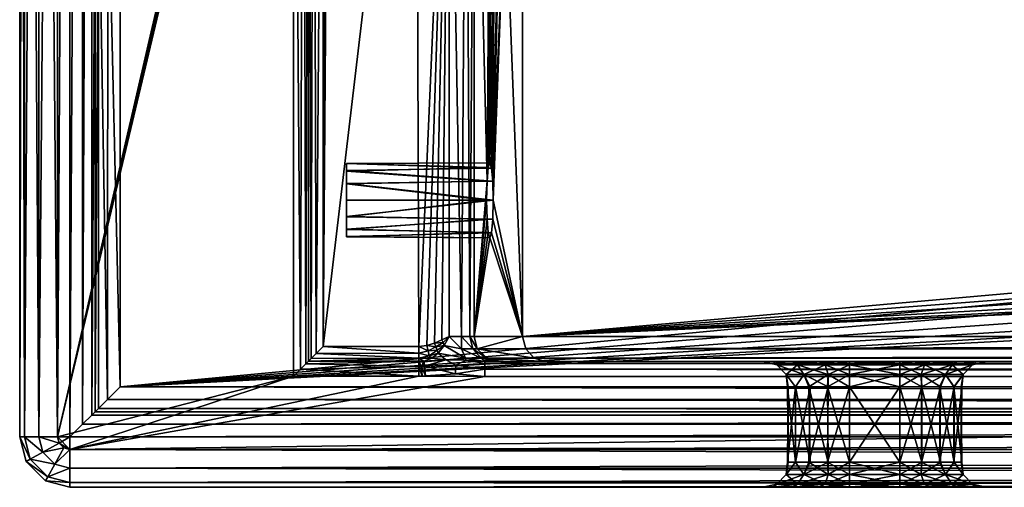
# Model space of a CAD drawing. Header units: inches. Extents: x -600 to 600, y -230 to 230.
# Tile 1 of 13: x -600 to -404, y -230 to -137. Entities that reach past the tile are written whole.
import ezdxf

# ---------------------------------------------------------------- set-up
doc = ezdxf.new("R2010")
doc.units = ezdxf.units.IN
doc.header["$MEASUREMENT"] = 0
doc.layers.add('Layer 1', color=7, linetype='Continuous')

# ---------------------------------------------------------------- blocks, each defined once
blk = doc.blocks.new('Teorema 120 R-A')
at = {"color": 253, "true_color": 0xa4adb2}
mesh = blk.add_polyface(dxfattribs=at)
corners = [(-592.5, -220), (-590, 210), (-590, -220), (-545.58, -19.92, -140), (-545.59, -17.14, -140), (-592.5, -220, -140), (-545.57, -22.7, -140), (-600, 220, -7.5), (-600, -220, -7.5), (-600, -220, -132.5), (-539.65, -202, -135), (-539.01, -23.56, -135), (-539.65, -22.7, -135), (-538.36, -24.4, -135), (-536.45, -22.87, -134.34), (-540.68, -17.17, -134.57), (-535.15, -21.83, -132.82), (-534.47, -21.29, -130.44), (-540.16, -11.03, -130.42), (-541.59, -22.7, -135.71), (-542.02, -16.93, -135.56), (-542.61, -19.9, -137.42), (-542.61, -22.7, -137.5), (-542.6, -17.14, -137.21), (-541.03, -203.38, -135.33), (-542.07, -204.42, -136.23), (-543.63, -22.7, -139.29), (-544.18, -206.53, -139.66), (-543.14, -205.49, -138.77), (-543.61, -19.91, -139.27), (-543.05, -17.14, -138.59), (-544.18, -17.14, -139.65), (-580, -95, -80), (-581.2, -97.13, -79.36), (-582.13, -96.2, -79.36), (-585, -95, -75), (-584.36, -95, -77.45), (-584.36, -97.45, -75), (-582.45, -95, -79.36), (-583.8, -97.13, -77.45), (-580, -97.45, -79.36), (-582.13, -98.8, -77.45), (-585, -95, -15), (-584.36, -97.45, -15), (-587.48, -217.48, -0.68), (-587.55, 210, -0.64), (-585.67, -215.67, -2.5), (-585.64, 210, -2.55), (-585, -105, -5), (-584.36, -98.41, -11.31), (-585, -96.28, -10.11), (-596.17, -220, -0.96), (-596.17, 220, -0.96), (-599.04, -220, -3.83), (-599.04, 220, -3.83), (-599.04, -220, -136.17), (-599.04, 220, -136.17), (-596.17, -220, -139.04), (-596.17, 220, -139.04), (-592.5, 220, -140)]
mesh.append_faces([[corners[k] for k in face] for face in [(0, 1, 2), (3, 4, 5), (6, 3, 5), (7, 8, 9), (10, 11, 12), (13, 11, 10), (14, 12, 11), (14, 15, 12), (13, 14, 11), (14, 16, 15), (17, 18, 16), (19, 20, 21), (12, 15, 19), (20, 19, 15), (19, 21, 22), (20, 23, 21), (19, 24, 12), (19, 22, 25), (26, 6, 27), (22, 26, 28), (22, 21, 29), (30, 31, 29), (3, 6, 26), (3, 31, 4), (29, 26, 22), (21, 30, 29), (21, 23, 30), (29, 31, 3), (29, 3, 26), (32, 33, 34), (35, 36, 37), (38, 39, 36), (32, 40, 33), (34, 39, 38), (39, 37, 36), (32, 34, 38), (34, 33, 41), (35, 37, 42), (37, 43, 42), (44, 2, 45), (46, 44, 47), (46, 47, 48), (49, 42, 43), (49, 50, 42), (51, 52, 0), (53, 54, 51), (8, 7, 53), (9, 55, 56), (57, 58, 55), (5, 59, 57)]], dxfattribs={"color": 253})
mesh = blk.add_polyface(dxfattribs=at)
corners = [(-592.5, 220), (-590, 210), (-592.5, -220), (-588.72, 214.89), (-585, -95, -75), (-585, -95, -15), (-585, 210, -75), (-585, 210, -5), (-585, -96.28, -10.11), (-585, -100.11, -6.28), (-585, -105, -5), (-600, -220, -132.5), (-600, 220, -132.5), (-600, 220, -7.5), (-582.13, 211.2, -79.36), (-584.36, 210, -77.45), (-583.8, 212.13, -77.45), (-584.36, 212.45, -75), (-582.45, 214.36, -75), (-582.13, 213.8, -77.45), (-581.2, 212.13, -79.36), (-582.45, 210, -79.36), (-584.36, -95, -77.45), (-582.45, -95, -79.36), (-580, 210, -80), (-584.36, 212.45, -5), (-582.45, 214.36, -5), (-580, 215, -5), (-586.59, 213.69, -0.64), (-587.55, 210, -0.64), (-585.64, 210, -2.55), (-584.89, 218.72), (-583.69, 216.59, -0.64), (-584.92, 212.76, -2.55), (-582.76, 214.92, -2.55), (-580, 217.55, -0.64), (-580, 215.64, -2.55), (-587.48, -217.48, -0.68), (-590, -220), (-599.04, 220, -3.83), (-596.17, 220, -0.96), (-596.17, -220, -0.96), (-599.04, -220, -3.83), (-599.04, -220, -136.17), (-596.17, 220, -139.04), (-599.04, 220, -136.17), (-596.17, -220, -139.04), (-592.5, 220, -140)]
mesh.append_faces([[corners[k] for k in face] for face in [(0, 1, 2), (0, 3, 1), (4, 5, 6), (7, 5, 8), (5, 7, 6), (7, 9, 10), (8, 9, 7), (11, 12, 13), (14, 15, 16), (6, 17, 16), (18, 19, 17), (19, 20, 16), (16, 15, 6), (19, 16, 17), (14, 21, 15), (20, 14, 16), (15, 21, 22), (22, 21, 23), (6, 15, 4), (15, 22, 4), (23, 21, 24), (6, 7, 25), (18, 17, 26), (26, 17, 25), (18, 26, 27), (25, 17, 6), (28, 29, 3), (29, 28, 30), (31, 32, 28), (3, 29, 1), (33, 32, 34), (7, 33, 25), (34, 32, 35), (33, 7, 30), (28, 3, 31), (25, 34, 26), (33, 30, 28), (33, 28, 32), (34, 36, 26), (33, 34, 25), (37, 29, 30), (38, 1, 29), (7, 10, 30), (39, 40, 41), (40, 0, 2), (42, 13, 39), (43, 44, 45), (45, 12, 11), (46, 47, 44)]], dxfattribs={"color": 253})
mesh = blk.add_polyface(dxfattribs=at)
corners = [(-542.02, -5.42, -132), (-542.12, 0.54, -130.35), (-542.22, -5.23, -132.5), (-542.31, -5, -133.02), (-542.47, -10.69, -135.37), (-542.19, -11.07, -134.34), (-541.51, -11.4, -133.49), (-36.59, 31.34, -80), (-580, -95, -80), (-580, 210, -80), (-545.59, -17.14, -140), (-545.59, 132.7, -140), (-592.5, 220, -140), (-592.5, -220, -140), (-540, 130.1, -100), (-542.6, 132.7, -137.21), (-542.55, -13.89, -136.41), (-542.6, -17.14, -137.21), (-540, 2.14, -100), (-500.1, 170, -100), (-538.03, 142.5, -100), (-538.03, -9.43, -100), (-39.2, -1.42, -100), (-532.34, -19.69, -100), (-29.25, 45.82, -100), (-6.42, 57.01, -100), (-540.16, -11.03, -130.42), (-534.47, -21.29, -130.44), (-534.99, 156.17, -137.29), (-540.65, 145.05, -137.26), (-535.15, -21.83, -132.82), (-540.68, -17.17, -134.57), (-542.02, -16.93, -135.56), (-544.18, -17.14, -139.65), (-543.05, 132.7, -138.59), (-544.18, 132.7, -139.65), (-543.05, -17.14, -138.59), (-543.5, 145.97, -140), (-542.17, 145.54, -139.66), (-541.1, 145.2, -138.62), (-535.38, 156.45, -138.64), (-582.45, -95, -79.36)]
mesh.append_faces([[corners[k] for k in face] for face in [(0, 1, 2), (3, 2, 1), (2, 4, 5), (2, 5, 0), (6, 0, 5), (3, 4, 2), (7, 8, 9), (10, 11, 12), (13, 10, 12), (14, 15, 1), (15, 3, 1), (16, 4, 15), (15, 4, 3), (15, 17, 16), (18, 14, 1), (14, 19, 20), (18, 21, 22), (21, 23, 22), (14, 18, 24), (14, 25, 19), (26, 21, 18), (26, 18, 1), (21, 26, 27), (27, 23, 21), (28, 29, 20), (15, 20, 29), (15, 14, 20), (30, 26, 6), (6, 26, 0), (0, 26, 1), (31, 30, 6), (31, 6, 32), (32, 6, 5), (5, 4, 16), (17, 32, 16), (32, 5, 16), (33, 34, 35), (35, 11, 10), (10, 33, 35), (36, 34, 33), (36, 15, 34), (17, 15, 36), (37, 11, 35), (35, 38, 37), (15, 39, 34), (39, 38, 34), (34, 38, 35), (40, 39, 29), (15, 29, 39), (8, 41, 9)]], dxfattribs={"color": 253})
mesh = blk.add_polyface(dxfattribs=at)
corners = [(-504.68, -205, -130.87), (-505.47, -205, -133.98), (504.68, -205, -130.87), (-507.5, -205, -137), (505.47, -205, -133.98), (-495.42, -205, -25), (-425, -205, -62.5), (495.42, -205, -25), (-409.85, -205, -71.25), (413.67, -205, -66.72), (-413.85, -205, -66.53), (-413.66, -205, -93.28), (-418.9, -205, -96.39), (413.86, -205, -93.47), (-418.9, -205, -63.61), (425, -205, -62.5), (409.84, -205, -88.74), (-409.85, -205, -88.75), (-425, -205, -97.5), (418.92, -205, -96.4), (425, -205, -97.5), (418.92, -205, -63.6), (-500.66, -110, -27.5), (-32.5, -110, -27.5), (-32.5, -110, -60), (-413.66, -230, -66.72), (409.84, -230, -71.26), (-409.85, -230, -71.25), (413.86, -230, -66.53), (-418.9, -230, -63.61), (-418.9, -230, -96.39), (-413.85, -230, -93.47), (418.92, -230, -96.4), (-590, -230, -132.5), (-425, -230, -97.5), (590, -230, -132.5), (413.67, -230, -93.28), (-409.85, -230, -88.75), (425, -230, -97.5), (418.92, -230, -63.6), (-425, -230, -62.5), (-30, -123, -20), (-30, -117.5, -20), (-500, -117.5, -20), (-23.87, -133.47, -20), (-28.47, -128.87, -20), (-500, -200, -20), (-19.13, -163.13, -20), (-20, -157.5, -20), (-16.07, -145.67, -20), (-18.96, -151.19, -20), (-16.8, -168.16, -20), (-13.1, -172.48, -20), (-8.35, -175.6, -20), (-2.93, -177.25, -20), (2.78, -177.3, -20), (3.37, -134.79, -10), (-3.2, -134.73, -10), (-580, -105, -10), (-32.5, -12.39, -100), (-508.97, -52.02, -100), (-32.5, -70, -100), (-506.88, -80.36, -98.63), (-32.5, -81.75, -98.23), (-32.5, -108.23, -71.75), (-504.42, -108.59, -70.49), (-32.5, -102.55, -83.24), (-505.25, -104.62, -80.03), (-32.5, -93.24, -92.55), (-506.54, -89.88, -94.72), (-505.98, -98.23, -88.31), (-499.39, -202.5, -20.67), (500, -200, -20), (497.73, -204.32, -22.48), (-497.73, -204.32, -22.48), (499.39, -202.5, -20.67), (-507.5, -205.38, -138.47), (507.5, -205.38, -138.47), (-507.5, -206.53, -139.62), (507.5, -206.53, -139.62), (-507.5, -208, -140), (507.5, -208, -140), (580, -100.64, -12.55), (-580, -102.55, -10.64), (-580, -100.64, -12.55), (-580, -100, -15), (580, -100, -15), (580, -102.55, -10.64), (-582.52, -212.52, -9.32), (-580, -210, -10), (582.52, -212.52, -9.32), (-31.24, -111.03, -23.71), (-500.32, -111.04, -23.69), (-30.33, -113.79, -20.98)]
mesh.append_faces([[corners[k] for k in face] for face in [(0, 1, 2), (1, 3, 4), (5, 6, 7), (8, 9, 10), (11, 12, 13), (14, 15, 6), (16, 17, 11), (18, 19, 12), (18, 0, 20), (21, 14, 10), (22, 23, 24), (25, 26, 27), (28, 25, 29), (30, 31, 32), (33, 34, 35), (36, 31, 37), (38, 34, 30), (39, 29, 40), (41, 42, 43), (44, 45, 43), (43, 45, 41), (46, 47, 48), (49, 43, 50), (43, 48, 50), (43, 49, 44), (51, 46, 52), (51, 47, 46), (53, 46, 54), (53, 52, 46), (55, 54, 46), (56, 57, 58), (59, 60, 61), (62, 63, 61), (24, 64, 65), (66, 67, 64), (68, 63, 69), (66, 68, 70), (46, 71, 72), (5, 73, 74), (74, 75, 71), (76, 77, 3), (78, 79, 76), (80, 81, 78), (82, 83, 84), (84, 85, 86), (87, 58, 83), (88, 89, 90), (91, 92, 93), (42, 93, 43), (23, 22, 91)]], dxfattribs={"color": 253})
mesh = blk.add_polyface(dxfattribs=at)
corners = [(-500, -117.5, -20), (-500.09, -113.79, -20.98), (-500.32, -111.04, -23.69), (-506.88, -80.36, -98.63), (-507, -70, -100), (-509.66, -64.5, -130.44), (-500.66, -110, -27.5), (-507, -63.57, -100), (-503.5, -110, -60), (-500, -200, -20), (-509.66, -200, -130.44), (-507.08, -169.17, -100.89), (-506.54, -89.88, -94.72), (-506.84, -166.45, -98.23), (-506.5, -165.51, -94.24), (-505.98, -98.23, -88.31), (-504.42, -108.59, -70.49), (-505.94, -169.17, -87.92), (-505.25, -104.62, -80.03), (-506.17, -166.56, -90.48), (-506.19, -179.45, -90.74), (-506.52, -180.4, -94.52), (-507.08, -176.71, -100.88), (-506.84, -179.34, -98.24), (-507.17, -172.93, -101.91), (-505.85, -172.93, -86.91), (-505.94, -176.71, -87.94), (-580, -100, -75), (-15.5, -100, -42.5), (-580, -100, -15), (-580, -105, -10), (-23, -157.5, -10), (-580, -210, -10), (-514.65, -41.77, -100), (-508.97, -52.02, -100), (-32.5, -12.39, -100), (-32.5, -70, -100), (-532.34, -19.69, -100), (-517.32, -42.7, -130.44), (-511.63, -52.95, -130.46), (-510.53, -200, -132.82), (-512.19, -200, -134.34), (-509.88, -202.45, -133.02), (-509.03, -202.45, -130.49), (-512.19, -202.45, -135.08), (-514.64, -200, -135), (-511.26, -64.5, -133.69), (-514.64, -64.5, -135), (-513.15, -53.49, -133.7), (-516.33, -54.6, -135), (-518.57, -43.71, -133.69)]
mesh.append_faces([[corners[k] for k in face] for face in [(0, 1, 2), (3, 4, 5), (6, 0, 2), (5, 4, 7), (6, 8, 0), (8, 9, 0), (10, 11, 5), (5, 12, 3), (13, 14, 15), (13, 12, 11), (8, 16, 17), (16, 18, 19), (9, 20, 21), (19, 17, 16), (22, 10, 23), (22, 24, 10), (21, 10, 9), (21, 23, 10), (25, 26, 9), (26, 20, 9), (17, 25, 8), (8, 25, 9), (18, 14, 19), (12, 13, 15), (15, 14, 18), (5, 11, 12), (24, 11, 10), (27, 28, 29), (30, 31, 32), (33, 34, 35), (7, 36, 34), (4, 36, 7), (35, 37, 33), (34, 33, 38), (39, 5, 7), (38, 39, 34), (7, 34, 39), (40, 41, 42), (10, 40, 43), (44, 41, 45), (46, 41, 40), (46, 47, 41), (47, 45, 41), (5, 46, 40), (10, 5, 40), (46, 5, 48), (49, 47, 46), (48, 39, 50), (48, 49, 46), (39, 48, 5)]], dxfattribs={"color": 253})
mesh = blk.add_polyface(dxfattribs=at)
corners = [(590, -220), (-590, -222.5), (-590, -220), (-32.5, -110, -60), (-503.5, -110, -60), (-500.66, -110, -27.5), (-12.28, -23.06, -80), (-580, -95, -80), (-20, -19.64, -80), (-4.1, -24.77, -80), (425, -230, -62.5), (-425, -230, -62.5), (-590, -230, -7.5), (-11.76, -100, -52.54), (-14.52, -100, -47.89), (-580, -100, -75), (-15.5, -100, -42.5), (-14.49, -100, -37.22), (-580, -100, -15), (-7.74, -100, -55.93), (-2.58, -100, -57.77), (-11.87, -100, -32.72), (-7.81, -100, -29.21), (-2.74, -100, -27.26), (2.64, -100, -27.29), (-500, -200, -20), (-20, -157.5, -20), (-500, -117.5, -20), (-19.26, -170.02, -10), (-580, -210, -10), (-22.03, -164.07, -10), (-22.13, -150.94, -10), (-23, -157.5, -10), (-580, -105, -10), (-15.02, -174.91, -10), (-9.45, -178.46, -10), (-3.19, -180.25, -10), (-19.36, -144.95, -10), (-15.04, -140.07, -10), (-9.53, -136.6, -10), (-3.2, -134.73, -10), (-507.5, -208, -140), (-590, -222.5, -140), (507.5, -208, -140), (-506.54, -89.88, -94.72), (-505.98, -98.23, -88.31), (-32.5, -93.24, -92.55), (-32.5, -108.23, -71.75), (-505.25, -104.62, -80.03), (-504.42, -108.59, -70.49), (-32.5, -102.55, -83.24), (-507, -70, -100), (-506.88, -80.36, -98.63), (-32.5, -70, -100), (-32.5, -81.75, -98.23), (580, -100, -75), (-580, -99.36, -77.45), (-580, -97.45, -79.36), (580, -99.36, -77.45), (580, -97.45, -79.36), (-587.48, -217.48, -0.68), (-585.67, -215.67, -2.5), (585.67, -215.67, -2.5), (-585, -215, -5), (585, -215, -5), (587.48, -217.48, -0.68), (-582.52, -212.52, -9.32), (584.33, -214.33, -7.5), (-584.33, -214.33, -7.5), (-590, -229.04, -3.83), (-590, -226.17, -0.96), (590, -226.17, -0.96), (590, -222.5), (590, -229.04, -3.83), (-500.32, -111.04, -23.69), (-31.24, -111.03, -23.71), (-500.09, -113.79, -20.98), (-30.33, -113.79, -20.98), (590, -229.04, -136.17), (-590, -226.17, -139.04), (-590, -229.04, -136.17), (-590, -230, -132.5), (590, -230, -132.5), (590, -226.17, -139.04)]
mesh.append_faces([[corners[k] for k in face] for face in [(0, 1, 2), (3, 4, 5), (6, 7, 8), (6, 9, 7), (10, 11, 12), (13, 14, 15), (15, 14, 16), (16, 17, 18), (19, 13, 15), (20, 19, 15), (18, 21, 22), (17, 21, 18), (23, 24, 18), (22, 23, 18), (25, 26, 27), (28, 29, 30), (31, 32, 33), (34, 29, 28), (34, 35, 29), (35, 36, 29), (29, 32, 30), (37, 33, 38), (37, 31, 33), (39, 33, 40), (39, 38, 33), (41, 42, 43), (44, 45, 46), (47, 48, 49), (4, 3, 49), (45, 48, 50), (51, 52, 53), (54, 52, 44), (55, 15, 56), (57, 58, 56), (59, 57, 7), (60, 61, 62), (61, 63, 64), (60, 65, 2), (66, 67, 68), (63, 68, 64), (69, 70, 71), (70, 1, 72), (73, 12, 69), (74, 75, 5), (74, 76, 77), (77, 76, 27), (78, 79, 80), (80, 81, 82), (83, 42, 79)]], dxfattribs={"color": 253})
mesh = blk.add_polyface(dxfattribs=at)
corners = [(-516.08, -200.7, -135), (-515.82, -201.24, -135.06), (-514.64, -200, -135), (-535, -180.24, -96.01), (-506.84, -179.34, -98.24), (-506.52, -180.4, -94.52), (-507.08, -176.71, -100.88), (-535, -176.23, -101.19), (-507.17, -172.93, -101.91), (-505.94, -176.71, -87.94), (-535, -176.15, -87.7), (-535, -178.67, -89.71), (-535, -180.18, -92.67), (-506.19, -179.45, -90.74), (-505.85, -172.93, -86.91), (-535, -172.93, -86.91), (-535, -178.79, -99.04), (-535, -172.93, -101.91), (-532.34, -19.69, -100), (-534.47, -21.29, -130.44), (-517.32, -42.7, -130.44), (-514.65, -41.77, -100), (-517.54, -201.33, -135), (-514.64, -64.5, -135), (-519.06, -201.81, -135), (-520.64, -202, -135), (-538.36, -24.4, -135), (-539.65, -202, -135), (-521.2, -45.82, -135), (-516.33, -54.6, -135), (-506.84, -166.45, -98.23), (-507.08, -169.17, -100.89), (-535, -167.18, -99.11), (-535, -169.71, -101.12), (-535, -165.68, -96.15), (-506.5, -165.51, -94.24), (-535, -165.62, -92.8), (-535, -167.06, -89.77), (-506.17, -166.56, -90.48), (-535, -169.62, -87.62), (-505.94, -169.17, -87.92), (-513.15, -53.49, -133.7), (-518.57, -43.71, -133.69), (-511.63, -52.95, -130.46), (-536.45, -22.87, -134.34), (-535.15, -21.83, -132.82)]
mesh.append_faces([[corners[k] for k in face] for face in [(0, 1, 2), (3, 4, 5), (6, 7, 8), (9, 10, 11), (12, 13, 11), (10, 14, 15), (14, 10, 9), (12, 5, 13), (13, 9, 11), (16, 4, 3), (3, 5, 12), (6, 16, 7), (16, 6, 4), (7, 17, 8), (18, 19, 20), (20, 21, 18), (22, 0, 23), (0, 2, 23), (23, 24, 22), (23, 25, 24), (26, 27, 28), (27, 25, 28), (28, 23, 29), (23, 28, 25), (30, 31, 32), (31, 33, 32), (32, 34, 30), (34, 35, 30), (8, 33, 31), (33, 8, 17), (36, 35, 34), (37, 38, 36), (35, 36, 38), (37, 39, 40), (40, 38, 37), (39, 14, 40), (39, 15, 14), (3, 12, 16), (11, 10, 32), (11, 32, 33), (10, 15, 32), (41, 42, 28), (29, 41, 28), (43, 20, 42), (44, 28, 42), (44, 26, 28), (44, 42, 45), (20, 45, 42), (19, 45, 20)]], dxfattribs={"color": 253})
mesh = blk.add_polyface(dxfattribs=at)
corners = [(-545.57, -207.92, -140), (-545.57, -22.7, -140), (-592.5, -220, -140), (-535, -178.67, -89.71), (-535, -169.71, -101.12), (-535, -172.93, -101.91), (-535, -165.62, -92.8), (-535, -165.68, -96.15), (-535, -167.06, -89.77), (-535, -169.62, -87.62), (-535, -167.18, -99.11), (-535, -172.93, -86.91), (-535, -176.23, -101.19), (-535, -178.79, -99.04), (-535, -180.18, -92.67), (-542.61, -204.96, -137.5), (-542.07, -204.42, -136.23), (-542.61, -22.7, -137.5), (-541.03, -203.38, -135.33), (-541.59, -22.7, -135.71), (-539.65, -202, -135), (-539.65, -22.7, -135), (-543.63, -22.7, -139.29), (-544.18, -206.53, -139.66), (-543.14, -205.49, -138.77), (-582.13, -96.2, -79.36), (-582.13, -98.8, -77.45), (-583.8, -97.13, -77.45), (-580, -99.36, -77.45), (-581.2, -97.13, -79.36), (-580, -100, -75), (-582.45, -99.36, -75), (-584.36, -97.45, -75), (-580, -97.45, -79.36), (-580, -100, -15), (-582.45, -99.36, -15), (-584.36, -97.45, -15), (-585.67, -215.67, -2.5), (-585, -105, -5), (-585, -215, -5), (-584.36, -101.31, -8.41), (-584.36, -105, -7.45), (-585, -100.11, -6.28), (-582.45, -105, -9.36), (-582.45, -102.24, -10.08), (-580, -105, -10), (-585, -96.28, -10.11), (-584.36, -98.41, -11.31), (-582.45, -100.08, -12.24), (-580, -102.55, -10.64), (-580, -100.64, -12.55), (-584.33, -214.33, -7.5), (-582.52, -212.52, -9.32), (-580, -210, -10)]
mesh.append_faces([[corners[k] for k in face] for face in [(0, 1, 2), (3, 4, 5), (6, 7, 8), (8, 7, 9), (7, 10, 11), (9, 7, 11), (12, 13, 14), (5, 14, 3), (14, 5, 12), (15, 16, 17), (18, 19, 16), (20, 21, 18), (22, 23, 24), (1, 0, 23), (15, 17, 24), (25, 26, 27), (28, 26, 29), (26, 30, 31), (32, 27, 31), (26, 28, 30), (27, 26, 31), (29, 33, 28), (30, 34, 35), (32, 31, 36), (36, 31, 35), (35, 31, 30), (37, 38, 39), (40, 41, 42), (43, 44, 45), (40, 42, 46), (44, 47, 48), (42, 41, 38), (43, 41, 40), (49, 44, 48), (50, 49, 48), (50, 35, 34), (36, 35, 48), (44, 49, 45), (47, 44, 40), (50, 48, 35), (40, 44, 43), (46, 47, 40), (47, 36, 48), (41, 51, 39), (52, 43, 53), (52, 41, 43), (38, 41, 39), (41, 52, 51), (43, 45, 53)]], dxfattribs={"color": 253})
mesh = blk.add_polyface(dxfattribs=at)
corners = [(2.81, -100, -57.71), (-2.58, -100, -57.77), (580, -100, -75), (85, -117.5, -20), (97.5, -110, -20), (86.54, -113.9, -20), (89.77, -111.61, -20), (93.55, -110.39, -20), (19.25, -163.21, -20), (500, -200, -20), (20, -157.5, -20), (44.17, -110, -60), (503.5, -110, -60), (38.31, -109.83, -63.7), (504.42, -108.59, -70.49), (32.5, -109.32, -67.37), (32.5, -99.61, -86.79), (505.99, -98.07, -88.46), (32.5, -90.8, -94.16), (506.54, -89.8, -94.75), (32.5, -80.47, -98.64), (32.5, -105.91, -77.66), (505.26, -104.58, -80.12), (84.87, -127.48, -20.14), (83.19, -129.33, -20.19), (84.34, -130.08, -20), (77.63, -133.87, -20), (80.07, -132.96, -20), (80.67, -130.86, -20.26), (77.49, -131.96, -20.37), (79.95, -129.59, -21.06), (76.96, -130.39, -21.47), (80.49, -128.15, -21.93), (79.08, -128.75, -22.34), (82.29, -131.69, -20), (82.31, -128.41, -20.74), (83.89, -126.96, -20.54), (85.58, -125.45, -20.11), (84.56, -125.35, -20.46), (84.86, -122.24, -20.1), (86.31, -123.11, -20), (85, -120.64, -20), (84.42, -123.69, -20.43), (86.63, -125.5, -20), (83.67, -125, -21), (82.85, -126.3, -21.24), (85.74, -128, -20), (81.85, -127.42, -21.53), (77.6, -129.16, -22.78), (580, -95, -80), (580, -97.45, -79.36), (-580, -95, -80), (580, -99.36, -77.45), (-580, -97.45, -79.36), (-580, -99.36, -77.45), (580, -100, -15), (580, -100.64, -12.55), (-580, -100.64, -12.55), (580, -102.55, -10.64), (-580, -102.55, -10.64), (580, -105, -10), (-580, -105, -10)]
mesh.append_faces([[corners[k] for k in face] for face in [(0, 1, 2), (3, 4, 5), (4, 6, 5), (6, 4, 7), (8, 9, 10), (11, 12, 13), (14, 15, 13), (16, 17, 18), (19, 20, 18), (21, 22, 16), (14, 21, 15), (23, 24, 25), (26, 27, 28), (29, 30, 31), (32, 33, 30), (28, 34, 24), (35, 30, 28), (24, 36, 35), (23, 37, 38), (39, 40, 41), (42, 38, 37), (36, 23, 38), (43, 40, 39), (42, 37, 39), (44, 38, 42), (44, 45, 36), (43, 37, 46), (43, 39, 37), (36, 38, 44), (45, 47, 35), (46, 23, 25), (23, 46, 37), (35, 36, 45), (35, 47, 32), (24, 34, 25), (24, 23, 36), (30, 35, 32), (33, 48, 31), (28, 27, 34), (28, 24, 35), (30, 33, 31), (28, 29, 26), (29, 28, 30), (49, 50, 51), (50, 52, 53), (54, 52, 2), (55, 56, 57), (58, 59, 56), (60, 61, 58), (7, 4, 11)]], dxfattribs={"color": 253})
mesh = blk.add_polyface(dxfattribs=at)
corners = [(-409.85, -205, -71.25), (-407.83, -205, -76.82), (409.84, -205, -71.26), (-407.76, -205, -82.92), (407.76, -205, -77.09), (-409.85, -205, -88.75), (407.83, -205, -83.17), (-407.83, -230, -83.18), (409.84, -230, -88.74), (-409.85, -230, -88.75), (-407.76, -230, -77.08), (407.76, -230, -82.91), (-409.85, -230, -71.25), (407.83, -230, -76.83), (-25, -117.81, -106.1), (-25, -97.6, -98.66), (-25, -121.77, -98.31), (-25, -123, -90), (-25, -108.66, -87.6), (-25, -115.4, -73.96), (-25, -117.5, -60), (-25, -123, -25), (-25, -117.5, -25), (-24.11, -125.04, -99.23), (-24.11, -126.42, -90), (-24.11, -120.57, -108.26), (-25, -111.39, -112.68), (-24.11, -113.26, -115.57), (-25.64, -123, -22.55), (-27.55, -123, -20.64), (-24.66, -126.74, -22.55), (-26.33, -127.67, -20.64), (-24.11, -126.42, -25), (-28.47, -128.87, -20), (-30, -123, -20), (-22.67, -131.33, -20.64), (-23.87, -133.47, -20), (-25.64, -117.5, -22.55), (-27.55, -117.5, -20.64), (-30, -117.5, -20), (-25.96, -113.83, -60), (-25.96, -111.9, -72.88), (-28.83, -110.96, -60), (-26.01, -113.75, -25.34), (-28.75, -111.01, -26.25), (-30.33, -113.79, -20.98), (-28.47, -113.16, -21.88), (-31.24, -111.03, -23.71), (-26.88, -113.16, -23.47), (-29.5, -110.74, -25.36), (-30.36, -110.74, -24.5)]
mesh.append_faces([[corners[k] for k in face] for face in [(0, 1, 2), (1, 3, 4), (3, 5, 6), (7, 8, 9), (7, 10, 11), (12, 13, 10), (14, 15, 16), (17, 18, 19), (18, 17, 16), (17, 20, 21), (19, 20, 17), (22, 21, 20), (16, 17, 23), (24, 23, 17), (14, 16, 25), (26, 14, 27), (23, 25, 16), (25, 27, 14), (24, 17, 21), (28, 29, 30), (30, 29, 31), (28, 32, 21), (33, 31, 34), (35, 31, 33), (36, 35, 33), (31, 29, 34), (28, 30, 32), (37, 38, 28), (37, 28, 21), (22, 37, 21), (38, 29, 28), (39, 29, 38), (39, 34, 29), (40, 41, 42), (18, 41, 19), (19, 40, 20), (19, 41, 40), (40, 43, 22), (20, 40, 22), (40, 44, 43), (45, 46, 47), (46, 38, 37), (38, 45, 39), (46, 45, 38), (48, 43, 49), (43, 48, 22), (48, 50, 46), (48, 37, 22), (37, 48, 46)]], dxfattribs={"color": 253})
mesh = blk.add_polyface(dxfattribs=at)
corners = [(-19.57, -151.79, -11.53), (-20.67, -151.47, -10.38), (-16.31, -145.27, -11.53), (-20.38, -157.5, -11.53), (-21.53, -157.5, -10.38), (-23, -157.5, -10), (-19.13, -151.87, -13), (-20, -157.5, -13), (-16.8, -146.84, -13), (-22.13, -150.94, -10), (-2.78, -177.3, -13), (-2.93, -177.25, -20), (2.93, -177.25, -13), (-16.8, -168.16, -20), (-13.1, -172.48, -20), (-13.07, -172.66, -13), (-8.35, -175.6, -20), (-8.28, -175.67, -13), (-16.84, -168.42, -13), (-19.13, -163.13, -20), (-19.25, -163.21, -13), (-20, -157.5, -20), (-580, -210, -10), (-3.19, -180.25, -10), (580, -210, -10), (-18.96, -151.19, -20), (-22.03, -164.07, -10), (-20.67, -163.53, -10.38), (0, -177.88, -11.53), (-9.59, -175.49, -11.53), (-15.02, -174.91, -10), (-19.26, -170.02, -10), (-17.23, -170.42, -10.38), (-16.31, -169.73, -11.53), (-19.57, -163.21, -11.53), (-10.13, -176.5, -10.38), (0, -179.03, -10.38), (-9.45, -178.46, -10)]
mesh.append_faces([[corners[k] for k in face] for face in [(0, 1, 2), (3, 4, 0), (1, 4, 5), (0, 6, 3), (6, 7, 3), (0, 4, 1), (6, 0, 8), (5, 9, 1), (10, 11, 12), (13, 14, 15), (16, 10, 17), (18, 19, 13), (13, 15, 18), (19, 20, 21), (20, 19, 18), (17, 14, 16), (20, 7, 21), (15, 14, 17), (10, 16, 11), (22, 23, 24), (25, 21, 6), (6, 8, 25), (21, 7, 6), (26, 4, 27), (17, 28, 29), (30, 31, 32), (26, 5, 4), (33, 15, 29), (10, 28, 17), (20, 18, 33), (15, 17, 29), (20, 33, 34), (34, 32, 27), (7, 34, 3), (31, 27, 32), (20, 34, 7), (4, 3, 27), (33, 29, 35), (15, 33, 18), (33, 35, 32), (36, 29, 28), (29, 36, 35), (3, 34, 27), (27, 31, 26), (35, 37, 30), (33, 32, 34), (32, 35, 30), (37, 35, 23), (35, 36, 23)]], dxfattribs={"color": 253})
mesh = blk.add_polyface(dxfattribs=at)
corners = [(20, -157.5, -13), (19.25, -151.79, -13), (19.57, -151.79, -11.53), (20.38, -157.5, -11.53), (21.53, -157.5, -10.38), (20.67, -151.47, -10.38), (22, -151.02, -10), (23, -157.5, -10), (13.07, -172.66, -20), (16.84, -168.42, -20), (16.8, -168.16, -13), (19.13, -163.13, -13), (19.25, -163.21, -20), (8.28, -175.67, -20), (8.35, -175.6, -13), (2.78, -177.3, -20), (-2.93, -177.25, -20), (2.93, -177.25, -13), (13.1, -172.48, -13), (20, -157.5, -20), (500, -200, -20), (-500, -200, -20), (18.96, -151.19, -20), (16.84, -146.58, -13), (0, -179.03, -10.38), (3.35, -180.25, -10), (-3.19, -180.25, -10), (0, -177.88, -11.53), (-2.78, -177.3, -13), (9.59, -175.49, -11.53), (16.31, -169.73, -11.53), (19.57, -163.21, -11.53), (20.67, -163.53, -10.38), (9.66, -178.35, -10), (10.13, -176.5, -10.38), (17.23, -170.42, -10.38), (15.08, -174.85, -10), (19.39, -169.85, -10), (22.03, -164.07, -10)]
mesh.append_faces([[corners[k] for k in face] for face in [(0, 1, 2), (3, 0, 2), (4, 5, 6), (4, 6, 7), (4, 3, 5), (3, 2, 5), (8, 9, 10), (11, 12, 0), (13, 14, 15), (16, 15, 17), (18, 14, 13), (14, 17, 15), (18, 8, 10), (8, 18, 13), (9, 12, 11), (9, 11, 10), (12, 19, 0), (20, 15, 21), (22, 23, 1), (0, 19, 1), (22, 1, 19), (24, 25, 26), (27, 28, 17), (29, 18, 30), (14, 29, 17), (31, 30, 10), (31, 3, 4), (32, 4, 7), (31, 11, 3), (18, 10, 30), (11, 0, 3), (32, 30, 31), (17, 29, 27), (14, 18, 29), (33, 24, 34), (34, 27, 29), (34, 24, 27), (29, 30, 35), (29, 35, 34), (31, 4, 32), (32, 35, 30), (11, 31, 10), (25, 24, 33), (34, 36, 33), (35, 37, 36), (34, 35, 36), (37, 35, 38), (32, 38, 35), (7, 38, 32)]], dxfattribs={"color": 253})
mesh = blk.add_polyface(dxfattribs=at)
corners = [(590, -220), (590, -222.5), (-590, -222.5), (-504.68, -205, -130.87), (504.68, -205, -130.87), (425, -205, -97.5), (507.5, -205, -137), (505.47, -205, -133.98), (-507.5, -205, -137), (-418.9, -205, -63.61), (418.92, -205, -63.6), (425, -205, -62.5), (-505.47, -205, -133.98), (407.83, -205, -83.17), (407.76, -205, -77.09), (-407.76, -205, -82.92), (413.86, -205, -93.47), (-418.9, -205, -96.39), (418.92, -205, -96.4), (409.84, -205, -88.74), (-409.85, -205, -88.75), (-413.66, -205, -93.28), (-425, -205, -97.5), (413.67, -205, -66.72), (-409.85, -205, -71.25), (409.84, -205, -71.26), (-407.83, -205, -76.82), (-413.85, -205, -66.53), (495.42, -205, -25), (-425, -205, -62.5), (425, -230, -62.5), (418.92, -230, -63.6), (-425, -230, -62.5), (-590, -230, -7.5), (590, -230, -7.5), (413.67, -230, -93.28), (-409.85, -230, -88.75), (409.84, -230, -88.74), (418.92, -230, -96.4), (-413.85, -230, -93.47), (-418.9, -230, -96.39), (425, -230, -97.5), (407.76, -230, -82.91), (-407.76, -230, -77.08), (407.83, -230, -76.83), (-425, -230, -97.5), (590, -230, -132.5), (-407.83, -230, -83.18), (-413.66, -230, -66.72), (413.86, -230, -66.53), (409.84, -230, -71.26), (-409.85, -230, -71.25), (-418.9, -230, -63.61), (8.28, -175.67, -20), (500, -200, -20), (13.07, -172.66, -20), (2.78, -177.3, -20), (16.84, -168.42, -20), (19.25, -163.21, -20), (-3.19, -180.25, -10), (3.35, -180.25, -10), (580, -210, -10), (-590, -222.5, -140), (590, -222.5, -140), (507.5, -208, -140), (497.73, -204.32, -22.48), (499.39, -202.5, -20.67), (-497.73, -204.32, -22.48), (-495.42, -205, -25), (-499.39, -202.5, -20.67), (507.5, -206.53, -139.62), (507.5, -205.38, -138.47), (-507.5, -205.38, -138.47), (-507.5, -206.53, -139.62), (585.67, -215.67, -2.5), (-585.67, -215.67, -2.5), (585, -215, -5), (587.48, -217.48, -0.68), (-590, -220), (-587.48, -217.48, -0.68), (-584.33, -214.33, -7.5), (584.33, -214.33, -7.5), (582.52, -212.52, -9.32), (-580, -210, -10), (-582.52, -212.52, -9.32), (590, -226.17, -0.96), (-590, -226.17, -0.96), (590, -229.04, -3.83), (-590, -229.04, -3.83), (590, -229.04, -136.17), (-590, -229.04, -136.17), (590, -226.17, -139.04), (-590, -226.17, -139.04)]
mesh.append_faces([[corners[k] for k in face] for face in [(0, 1, 2), (3, 4, 5), (6, 7, 8), (9, 10, 11), (12, 7, 4), (13, 14, 15), (16, 17, 18), (19, 13, 20), (16, 19, 21), (5, 18, 22), (23, 24, 25), (25, 26, 14), (10, 27, 23), (11, 28, 29), (30, 31, 32), (30, 33, 34), (35, 36, 37), (35, 38, 39), (40, 38, 41), (42, 43, 44), (45, 41, 46), (42, 37, 47), (48, 49, 50), (51, 50, 44), (52, 31, 49), (53, 54, 55), (53, 56, 54), (57, 54, 58), (57, 55, 54), (59, 60, 61), (62, 63, 64), (65, 66, 67), (28, 65, 68), (66, 54, 69), (70, 71, 72), (71, 6, 8), (73, 64, 70), (74, 75, 76), (77, 0, 78), (77, 79, 74), (80, 81, 76), (61, 82, 83), (82, 81, 84), (85, 86, 1), (87, 88, 85), (34, 33, 87), (46, 89, 90), (91, 92, 89), (63, 62, 91)]], dxfattribs={"color": 253})
mesh = blk.add_polyface(dxfattribs=at)
corners = [(-514.64, -200, -135), (-515.82, -201.24, -135.06), (-515.6, -201.79, -135.24), (-517.54, -201.33, -135), (-517.26, -202.07, -135.11), (-517, -202.74, -135.41), (-516.78, -203.33, -135.9), (-516.08, -200.7, -135), (-590, -230, -7.5), (-452.17, -230, -76.83), (-590, -230, -132.5), (-519.96, -207.9, -140), (-507.5, -208, -140), (-519.29, -207.84, -140), (-520.64, -207.92, -140), (-590, -222.5, -140), (-518.04, -204.31, -136.64), (-515.24, -204.68, -138.06), (-512.19, -202.45, -135.08), (-519.62, -204.9, -137.5), (-511.35, -204.36, -136.8), (-539.65, -202, -135), (-541.03, -203.38, -135.33), (-520.64, -203.37, -135.33), (-520.64, -204.96, -137.5), (-520.64, -204.36, -136.17), (-542.61, -204.96, -137.5), (-542.07, -204.42, -136.23), (-520.64, -202, -135), (-518.58, -203.89, -135.9), (-518.8, -202.91, -135.23), (-519.06, -201.81, -135), (-513.26, -205.76, -139.47), (-519.5, -205.91, -139.29), (-513.38, -207.46, -140), (-520.08, -205.96, -139.29), (-520.64, -205.98, -139.29), (-544.18, -206.53, -139.66), (-545.57, -207.92, -140), (-543.14, -205.49, -138.77)]
mesh.append_faces([[corners[k] for k in face] for face in [(0, 1, 2), (1, 3, 4), (4, 5, 2), (2, 1, 4), (6, 2, 5), (1, 7, 3), (8, 9, 10), (11, 12, 13), (14, 12, 11), (14, 15, 12), (16, 17, 6), (18, 0, 2), (19, 17, 16), (6, 20, 2), (20, 6, 17), (21, 22, 23), (24, 25, 26), (25, 27, 26), (22, 25, 23), (25, 22, 27), (23, 28, 21), (5, 29, 6), (30, 28, 23), (24, 19, 25), (6, 29, 16), (25, 19, 16), (23, 25, 29), (4, 3, 31), (23, 29, 30), (28, 30, 31), (4, 30, 5), (16, 29, 25), (30, 29, 5), (30, 4, 31), (32, 33, 34), (33, 13, 34), (32, 17, 33), (33, 17, 19), (33, 19, 35), (35, 11, 13), (36, 14, 11), (11, 35, 36), (36, 35, 24), (33, 35, 13), (24, 35, 19), (36, 37, 14), (14, 37, 38), (37, 36, 39), (24, 39, 36), (26, 39, 24)]], dxfattribs={"color": 253})
mesh = blk.add_polyface(dxfattribs=at)
corners = [(-504.68, -205, -130.87), (-425, -205, -97.5), (-435, -205, -97.5), (-452.24, -205, -77.09), (-452.17, -205, -83.17), (-441.08, -205, -96.4), (-446.14, -205, -93.47), (-450.16, -205, -88.74), (-495.42, -205, -25), (-450.16, -205, -71.26), (-446.33, -205, -66.72), (-441.08, -205, -63.6), (-435, -205, -62.5), (-425, -205, -62.5), (-425, -230, -62.5), (-435, -230, -62.5), (-590, -230, -7.5), (-450.16, -230, -71.26), (-446.14, -230, -66.53), (-441.08, -230, -63.6), (-452.17, -230, -76.83), (-590, -230, -132.5), (-452.24, -230, -82.91), (-450.16, -230, -88.74), (-446.33, -230, -93.28), (-441.08, -230, -96.4), (-435, -230, -97.5), (-425, -230, -97.5), (-519.29, -207.84, -140), (-507.5, -208, -140), (-513.38, -207.46, -140), (-507.12, -204.36, -130.66), (-497.73, -204.32, -22.48), (-509.03, -202.45, -130.49), (-509.66, -200, -130.44), (-500, -200, -20), (-499.39, -202.5, -20.67), (-509.88, -202.45, -133.02), (-512.19, -200, -134.34), (-512.19, -202.45, -135.08), (-508.27, -204.36, -134.05), (-507.5, -205, -137), (-505.47, -205, -133.98), (-515.6, -201.79, -135.24), (-511.35, -204.36, -136.8), (-510.53, -200, -132.82), (-511.21, -204.71, -137.89), (-515.24, -204.68, -138.06), (-507.5, -206.53, -139.62), (-507.5, -205.38, -138.47), (-513.26, -205.76, -139.47)]
mesh.append_faces([[corners[k] for k in face] for face in [(0, 1, 2), (3, 0, 4), (0, 5, 6), (2, 5, 0), (7, 4, 0), (6, 7, 0), (8, 3, 9), (3, 8, 0), (8, 10, 11), (9, 10, 8), (8, 12, 13), (11, 12, 8), (14, 15, 16), (17, 16, 18), (19, 18, 16), (15, 19, 16), (20, 16, 17), (21, 22, 23), (20, 22, 21), (21, 24, 25), (23, 24, 21), (21, 25, 26), (26, 27, 21), (28, 29, 30), (31, 32, 33), (34, 33, 35), (31, 8, 32), (0, 8, 31), (33, 32, 36), (36, 35, 33), (37, 38, 39), (40, 41, 42), (37, 31, 33), (40, 0, 31), (37, 40, 31), (39, 40, 37), (39, 43, 44), (45, 37, 33), (46, 44, 47), (46, 41, 44), (44, 40, 39), (40, 44, 41), (42, 0, 40), (29, 48, 30), (48, 49, 50), (49, 46, 50), (46, 49, 41), (47, 50, 46), (48, 50, 30)]], dxfattribs={"color": 253})
mesh = blk.add_polyface(dxfattribs=at)
corners = [(-447.31, -210, -82.08), (-447.22, -225, -82.28), (-447.22, -210, -77.72), (-445.77, -210, -86.23), (-445.72, -225, -86.26), (-442.85, -225, -89.57), (-447.31, -225, -77.92), (-445.72, -210, -73.74), (-445.77, -225, -73.77), (-442.85, -210, -70.43), (-445.38, -205.64, -90.9), (-449.45, -205.64, -84.22), (-450.16, -205, -88.74), (-452.17, -205, -83.17), (-450.16, -205, -71.26), (-452.24, -205, -77.09), (-449.45, -205.64, -75.78), (-445.38, -205.64, -69.1), (-446.33, -205, -66.72), (-447.61, -207.55, -76.32), (-444.06, -207.55, -70.49), (-446.14, -205, -93.47), (-444.06, -207.55, -89.51), (-447.61, -207.55, -83.68), (-443.09, -210, -89.51), (-445.38, -229.36, -69.1), (-449.45, -229.36, -75.78), (-450.16, -230, -71.26), (-452.17, -230, -76.83), (-450.16, -230, -88.74), (-452.24, -230, -82.91), (-449.45, -229.36, -84.22), (-445.38, -229.36, -90.9), (-446.33, -230, -93.28), (-447.61, -227.45, -83.68), (-444.06, -227.45, -89.51), (-446.14, -230, -66.53), (-444.06, -227.45, -70.49), (-447.61, -227.45, -76.32), (-443.09, -225, -70.49)]
mesh.append_faces([[corners[k] for k in face] for face in [(0, 1, 2), (0, 3, 4), (4, 1, 0), (3, 5, 4), (1, 6, 2), (7, 6, 8), (6, 7, 2), (7, 8, 9), (10, 11, 12), (12, 11, 13), (14, 15, 16), (17, 18, 14), (14, 16, 17), (16, 15, 13), (16, 19, 20), (16, 13, 11), (10, 12, 21), (22, 23, 10), (20, 19, 7), (2, 19, 23), (19, 16, 11), (23, 19, 11), (23, 11, 10), (20, 17, 16), (19, 2, 7), (23, 0, 2), (23, 3, 0), (22, 24, 3), (23, 22, 3), (25, 26, 27), (27, 26, 28), (29, 30, 31), (32, 33, 29), (29, 31, 32), (31, 30, 28), (31, 34, 35), (31, 28, 26), (25, 27, 36), (37, 38, 25), (35, 34, 4), (1, 34, 38), (34, 31, 26), (38, 34, 26), (38, 26, 25), (35, 32, 31), (34, 1, 4), (38, 6, 1), (38, 8, 6), (37, 39, 8), (38, 37, 8)]], dxfattribs={"color": 253})
mesh = blk.add_polyface(dxfattribs=at)
corners = [(-442.85, -225, -89.57), (-445.77, -210, -86.23), (-443.09, -210, -89.51), (-439.4, -210, -91.76), (-439.27, -225, -91.65), (-435, -210, -92.5), (-435, -225, -92.5), (-439.27, -210, -68.35), (-442.85, -210, -70.43), (-443.09, -225, -70.49), (-439.4, -225, -68.24), (-435, -210, -67.5), (-435, -225, -67.5), (-425, -210, -67.5), (-425, -225, -67.5), (-420.6, -210, -68.24), (-425, -210, -92.5), (-425, -225, -92.5), (-420.12, -205.64, -94.24), (-425, -207.55, -93.14), (-425, -205.64, -95.05), (-420.12, -205.64, -65.76), (-425, -205, -62.5), (-425, -205.64, -64.95), (-425, -207.55, -66.86), (-420.74, -207.55, -92.43), (-420.74, -207.55, -67.57), (-435, -207.55, -93.14), (-435, -205.64, -95.05), (-435, -205, -97.5), (-425, -205, -97.5), (-435, -205.64, -64.95), (-435, -207.55, -66.86), (-435, -205, -62.5), (-445.38, -205.64, -90.9), (-446.14, -205, -93.47), (-441.08, -205, -96.4), (-439.88, -205.64, -94.24), (-439.88, -205.64, -65.76), (-446.33, -205, -66.72), (-441.08, -205, -63.6), (-439.26, -207.55, -67.57), (-445.38, -205.64, -69.1), (-444.06, -207.55, -89.51), (-439.26, -207.55, -92.43), (-444.06, -207.55, -70.49), (-445.72, -210, -73.74)]
mesh.append_faces([[corners[k] for k in face] for face in [(0, 1, 2), (3, 4, 2), (5, 6, 3), (7, 8, 9), (10, 11, 7), (11, 12, 13), (13, 14, 15), (16, 17, 5), (18, 19, 20), (21, 22, 23), (15, 24, 13), (19, 25, 16), (24, 26, 23), (20, 27, 28), (28, 29, 30), (30, 20, 28), (19, 27, 20), (19, 5, 27), (16, 5, 19), (31, 32, 24), (24, 32, 13), (32, 11, 13), (23, 31, 24), (23, 33, 31), (22, 33, 23), (34, 35, 36), (37, 36, 29), (38, 32, 31), (39, 38, 40), (31, 33, 40), (40, 38, 31), (7, 11, 41), (42, 38, 39), (37, 29, 28), (37, 34, 36), (3, 27, 5), (43, 37, 44), (8, 7, 45), (7, 41, 45), (41, 38, 42), (45, 41, 42), (43, 44, 2), (37, 43, 34), (44, 37, 28), (41, 32, 38), (32, 41, 11), (8, 45, 46), (44, 3, 2), (44, 27, 3), (27, 44, 28)]], dxfattribs={"color": 253})
mesh = blk.add_polyface(dxfattribs=at)
corners = [(-412.69, -210, -77.92), (-412.78, -225, -77.72), (-412.78, -210, -82.28), (-414.23, -210, -73.77), (-414.28, -225, -73.74), (-417.15, -225, -70.43), (-416.91, -210, -70.49), (-420.6, -210, -68.24), (-420.73, -225, -68.35), (-412.69, -225, -82.08), (-414.28, -210, -86.26), (-414.23, -225, -86.23), (-417.15, -210, -89.57), (-416.91, -225, -89.51), (-420.6, -225, -91.76), (-420.73, -210, -91.65), (-425, -210, -92.5), (-414.62, -205.64, -69.1), (-413.85, -205, -66.53), (-418.9, -205, -63.61), (-420.12, -205.64, -65.76), (-425, -205, -62.5), (-410.55, -205.64, -75.78), (-409.85, -205, -71.25), (-407.83, -205, -76.82), (-409.85, -205, -88.75), (-407.76, -205, -82.92), (-410.55, -205.64, -84.22), (-414.62, -205.64, -90.9), (-413.66, -205, -93.28), (-420.12, -205.64, -94.24), (-418.9, -205, -96.39), (-425, -205.64, -95.05), (-425, -205, -97.5), (-420.74, -207.55, -92.43), (-412.39, -207.55, -83.68), (-415.94, -207.55, -89.51), (-415.94, -207.55, -70.49), (-412.39, -207.55, -76.32), (-420.74, -207.55, -67.57), (-425, -205.64, -64.95), (-425, -207.55, -93.14), (-425, -207.55, -66.86)]
mesh.append_faces([[corners[k] for k in face] for face in [(0, 1, 2), (0, 3, 4), (5, 3, 6), (7, 8, 6), (9, 10, 2), (10, 11, 12), (13, 14, 15), (15, 12, 13), (14, 16, 15), (17, 18, 19), (20, 19, 21), (17, 22, 23), (23, 22, 24), (25, 26, 27), (28, 29, 25), (25, 27, 28), (29, 30, 31), (32, 33, 31), (31, 30, 32), (15, 16, 34), (28, 30, 29), (27, 26, 24), (27, 35, 36), (27, 24, 22), (17, 23, 18), (37, 38, 17), (20, 17, 19), (37, 20, 39), (12, 15, 36), (15, 34, 36), (34, 30, 28), (36, 35, 10), (36, 34, 28), (2, 35, 38), (35, 27, 22), (38, 35, 22), (38, 22, 17), (37, 39, 6), (20, 37, 17), (39, 20, 40), (34, 41, 30), (12, 36, 10), (36, 28, 27), (35, 2, 10), (38, 0, 2), (38, 3, 0), (37, 6, 3), (38, 37, 3), (39, 7, 6), (39, 42, 7)]], dxfattribs={"color": 253})
mesh = blk.add_polyface(dxfattribs=at)
corners = [(-590, -220), (-592.18, -221.22), (-592.5, -220), (-590, -222.5), (-591.22, -222.18), (-590, -222.5, -140), (-592.5, -220, -140), (-592.18, -221.22, -140), (-591.22, -222.18, -140), (-545.57, -207.92, -140), (-520.64, -207.92, -140), (-600, -220, -132.5), (-600, -220, -7.5), (-598.72, -224.89, -132.5), (-594.89, -228.72, -7.5), (-590, -230, -7.5), (-590, -230, -132.5), (-598.72, -224.89, -7.5), (-594.89, -228.72, -132.5), (-596.17, -220, -0.96), (-595.38, -223.02, -0.96), (-599.04, -220, -3.83), (-597.89, -224.42, -3.83), (-593.02, -225.38, -0.96), (-594.42, -227.89, -3.83), (-590, -229.04, -3.83), (-590, -226.17, -0.96), (-590, -229.04, -136.17), (-594.42, -227.89, -136.17), (-593.02, -225.38, -139.04), (-595.38, -223.02, -139.04), (-597.89, -224.42, -136.17), (-599.04, -220, -136.17), (-596.17, -220, -139.04), (-590, -226.17, -139.04)]
mesh.append_faces([[corners[k] for k in face] for face in [(0, 1, 2), (3, 4, 1), (0, 3, 1), (5, 6, 7), (8, 5, 7), (6, 5, 9), (10, 9, 5), (11, 12, 13), (14, 15, 16), (17, 14, 18), (17, 18, 13), (18, 14, 16), (17, 13, 12), (19, 20, 21), (1, 4, 20), (21, 20, 22), (20, 23, 22), (23, 4, 3), (1, 19, 2), (22, 17, 12), (24, 14, 17), (15, 14, 25), (26, 25, 24), (14, 24, 25), (23, 3, 26), (21, 22, 12), (22, 24, 17), (23, 26, 24), (23, 24, 22), (20, 19, 1), (23, 20, 4), (27, 28, 18), (29, 8, 30), (28, 13, 18), (30, 31, 29), (18, 16, 27), (29, 31, 28), (31, 32, 11), (7, 6, 33), (34, 5, 29), (33, 32, 30), (8, 29, 5), (28, 27, 34), (30, 7, 33), (7, 30, 8), (29, 28, 34), (31, 13, 28), (13, 31, 11), (32, 31, 30)]], dxfattribs={"color": 253})
mesh = blk.add_polyface(dxfattribs=at)
corners = [(-442.85, -225, -89.57), (-443.09, -210, -89.51), (-439.27, -225, -91.65), (-435, -225, -92.5), (-439.4, -210, -91.76), (-443.09, -225, -70.49), (-442.85, -210, -70.43), (-445.77, -225, -73.77), (-439.4, -225, -68.24), (-439.27, -210, -68.35), (-435, -225, -67.5), (-435, -210, -67.5), (-425, -225, -67.5), (-425, -210, -67.5), (-420.6, -225, -91.76), (-425, -225, -92.5), (-425, -210, -92.5), (-435, -210, -92.5), (-435, -227.45, -66.86), (-425, -229.36, -64.95), (-425, -227.45, -66.86), (-435, -229.36, -64.95), (-425, -230, -62.5), (-435, -230, -62.5), (-425, -230, -97.5), (-425, -229.36, -95.05), (-420.12, -229.36, -94.24), (-425, -227.45, -93.14), (-420.74, -227.45, -67.57), (-420.74, -227.45, -92.43), (-445.38, -229.36, -69.1), (-446.14, -230, -66.53), (-441.08, -230, -63.6), (-439.88, -229.36, -65.76), (-439.88, -229.36, -94.24), (-435, -227.45, -93.14), (-435, -229.36, -95.05), (-446.33, -230, -93.28), (-441.08, -230, -96.4), (-435, -230, -97.5), (-439.26, -227.45, -92.43), (-445.38, -229.36, -90.9), (-444.06, -227.45, -70.49), (-439.26, -227.45, -67.57), (-444.06, -227.45, -89.51), (-445.72, -225, -86.26)]
mesh.append_faces([[corners[k] for k in face] for face in [(0, 1, 2), (3, 2, 4), (5, 6, 7), (5, 8, 9), (8, 10, 11), (12, 13, 10), (14, 15, 16), (3, 17, 15), (18, 19, 20), (20, 12, 10), (10, 18, 20), (21, 19, 18), (21, 22, 19), (23, 22, 21), (24, 25, 26), (14, 27, 15), (20, 28, 12), (27, 29, 25), (30, 31, 32), (33, 32, 23), (34, 35, 36), (37, 34, 38), (36, 39, 38), (38, 34, 36), (2, 3, 40), (41, 34, 37), (33, 23, 21), (33, 30, 32), (8, 18, 10), (42, 33, 43), (0, 2, 44), (2, 40, 44), (40, 34, 41), (44, 40, 41), (42, 43, 5), (33, 42, 30), (43, 33, 21), (40, 35, 34), (35, 40, 3), (0, 44, 45), (43, 8, 5), (43, 18, 8), (18, 43, 21), (27, 36, 35), (35, 3, 15), (15, 27, 35), (25, 36, 27), (25, 39, 36), (24, 39, 25)]], dxfattribs={"color": 253})
mesh = blk.add_polyface(dxfattribs=at)
corners = [(-414.28, -225, -73.74), (-412.78, -225, -77.72), (-412.69, -210, -77.92), (-414.23, -210, -73.77), (-417.15, -225, -70.43), (-416.91, -210, -70.49), (-420.73, -225, -68.35), (-425, -225, -67.5), (-420.6, -210, -68.24), (-412.69, -225, -82.08), (-412.78, -210, -82.28), (-414.28, -210, -86.26), (-414.23, -225, -86.23), (-416.91, -225, -89.51), (-417.15, -210, -89.57), (-420.12, -229.36, -65.76), (-413.66, -230, -66.72), (-414.62, -229.36, -69.1), (-413.85, -230, -93.47), (-414.62, -229.36, -90.9), (-409.85, -230, -88.75), (-412.39, -227.45, -76.32), (-415.94, -227.45, -70.49), (-410.55, -229.36, -75.78), (-410.55, -229.36, -84.22), (-407.83, -230, -83.18), (-420.74, -227.45, -67.57), (-415.94, -227.45, -89.51), (-412.39, -227.45, -83.68), (-409.85, -230, -71.25), (-407.76, -230, -77.08), (-418.9, -230, -96.39), (-420.12, -229.36, -94.24), (-420.74, -227.45, -92.43), (-425, -230, -97.5), (-418.9, -230, -63.61), (-425, -227.45, -66.86), (-425, -229.36, -64.95), (-425, -230, -62.5), (-425, -229.36, -95.05), (-420.6, -225, -91.76), (-425, -227.45, -93.14)]
mesh.append_faces([[corners[k] for k in face] for face in [(0, 1, 2), (3, 4, 0), (4, 5, 6), (7, 6, 8), (1, 9, 10), (11, 9, 12), (13, 14, 12), (15, 16, 17), (18, 19, 20), (21, 22, 23), (24, 25, 20), (26, 6, 7), (19, 27, 28), (23, 29, 30), (31, 32, 19), (27, 32, 33), (34, 32, 31), (25, 23, 30), (31, 19, 18), (24, 23, 25), (24, 20, 19), (17, 29, 23), (35, 16, 15), (16, 29, 17), (15, 36, 37), (35, 37, 38), (37, 35, 15), (4, 6, 22), (6, 26, 22), (26, 15, 17), (22, 21, 0), (22, 26, 17), (1, 21, 28), (21, 23, 24), (28, 21, 24), (28, 24, 19), (27, 33, 13), (32, 27, 19), (33, 32, 39), (26, 36, 15), (4, 22, 0), (22, 17, 23), (21, 1, 0), (28, 9, 1), (28, 12, 9), (27, 13, 12), (28, 27, 12), (33, 40, 13), (33, 41, 40)]], dxfattribs={"color": 253})

msp = doc.modelspace()

# ---------------------------------------------------------------- block references
at = {"layer": 'Layer 1'}
msp.add_blockref('Teorema 120 R-A', (0, 0), dxfattribs=at)

doc.saveas('drawing.dxf')
